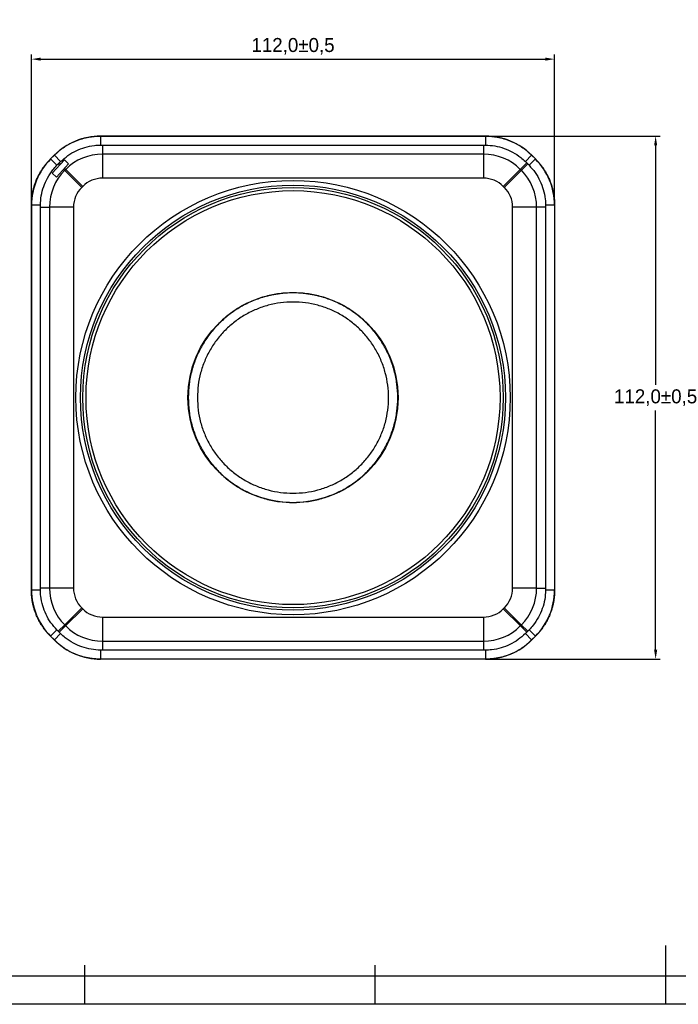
# Model space of a CAD drawing. Header units: millimetres. Extents: x -6730 to 345, y 512 to 4272.
# Tile 3 of 256: x -6619 to -6478, y 3920 to 4131. Entities that reach past the tile are written whole.
import ezdxf

# ---------------------------------------------------------------- set-up
doc = ezdxf.new("R2010")
doc.units = ezdxf.units.MM
doc.header["$LTSCALE"] = 5
doc.header["$PDSIZE"] = -1
doc.layers.add('HMI-D4', color=250, linetype='Continuous')
doc.dimstyles.new('ISO-25', dxfattribs={"dimtxt": 2.5, "dimasz": 2.5, "dimexe": 1.25, "dimexo": 0.625, "dimtad": 1, "dimtxsty": 'Standard', "dimcen": 2.5, "dimadec": 0, "dimazin": 0, "dimtfac": 1, "dimtmove": 0, "dimatfit": 3, "dimfxl": 1, "dimarcsym": 0})

# ---------------------------------------------------------------- blocks, each defined once
blk = doc.blocks.new('*D999')
at = {"layer": 'Defpoints', "color": 0}
for p in [(-6504.79, 4122.72), (-6616.79, 4091.44), (-6504.79, 4091.44)]:
    blk.add_point(p, dxfattribs=at)
at = {"layer": 'HMI-D4', "color": 0, "lineweight": -2}
for p, q in [((-6616.79, 4091.44), (-6616.79, 4123.72)), ((-6614.79, 4122.72), (-6506.79, 4122.72)), ((-6504.79, 4091.44), (-6504.79, 4123.72))]:
    blk.add_line(p, q, dxfattribs=at)
at = {"layer": 'HMI-D4', "color": 0}
for points in [[(-6614.79, 4123.06), (-6614.79, 4122.39), (-6616.79, 4122.72)], [(-6506.79, 4123.06), (-6506.79, 4122.39), (-6504.79, 4122.72)]]:
    blk.add_solid(points, dxfattribs=at)
at = {"layer": 'HMI-D4', "color": 0, "insert": (-6560.79, 4125.47), "char_height": 3, "attachment_point": 5}
blk.add_mtext('112,0±0,5', dxfattribs=at)
blk = doc.blocks.new('*D1000')
at = {"layer": 'Defpoints', "color": 0}
for p in [(-6519.51, 4106.24), (-6519.51, 3994.24), (-6483.16, 3994.24)]:
    blk.add_point(p, dxfattribs=at)
at = {"layer": 'HMI-D4', "color": 0, "lineweight": -2}
for p, q in [((-6519.51, 4106.24), (-6482.16, 4106.24)), ((-6483.16, 4104.24), (-6483.16, 4052.99)), ((-6483.16, 3996.24), (-6483.16, 4047.49)), ((-6519.51, 3994.24), (-6482.16, 3994.24))]:
    blk.add_line(p, q, dxfattribs=at)
at = {"layer": 'HMI-D4', "color": 0}
for points in [[(-6483.49, 4104.24), (-6482.82, 4104.24), (-6483.16, 4106.24)], [(-6483.49, 3996.24), (-6482.82, 3996.24), (-6483.16, 3994.24)]]:
    blk.add_solid(points, dxfattribs=at)
at = {"layer": 'HMI-D4', "color": 0, "insert": (-6483.16, 4050.24), "char_height": 3, "attachment_point": 5}
blk.add_mtext('112,0±0,5', dxfattribs=at)

msp = doc.modelspace()

# ---------------------------------------------------------------- linework, layer by layer
at = {"color": 7, "linetype": 'Continuous', "lineweight": 25}
for p, q in [((-6519.51, 4106.24), (-6602.08, 4106.24)), ((-6602, 4106.23), (-6602, 4104.33)), ((-6602, 4106.23), (-6519.59, 4106.23)), ((-6519.59, 4106.23), (-6519.59, 4104.33)), ((-6602, 4104.33), (-6601.58, 4104.33)), ((-6601.58, 4104.33), (-6601.58, 4102.39)), ((-6601.58, 4104.33), (-6520.01, 4104.33)), ((-6520.01, 4104.33), (-6519.59, 4104.33)), ((-6520.01, 4104.33), (-6520.01, 4102.39)), ((-6611.83, 4102.2), (-6612.76, 4101.28)), ((-6612.69, 4101.34), (-6611.89, 4102.13)), ((-6612.69, 4101.34), (-6611.34, 4099.99)), ((-6609.73, 4101.14), (-6612.38, 4098.32)), ((-6611.89, 4102.13), (-6610.54, 4100.79)), ((-6608.85, 4100.33), (-6609.73, 4101.14)), ((-6520.01, 4102.39), (-6601.58, 4102.39)), ((-6601.58, 4102.39), (-6601.58, 4097.24)), ((-6520.01, 4102.39), (-6520.01, 4097.24)), ((-6509.7, 4102.13), (-6511.05, 4100.79)), ((-6508.9, 4101.34), (-6510.25, 4099.99)), ((-6508.83, 4101.28), (-6509.76, 4102.2)), ((-6509.7, 4102.13), (-6508.9, 4101.34)), ((-6611.45, 4097.47), (-6608.85, 4100.33)), ((-6611.34, 4099.99), (-6611.05, 4100.28)), ((-6611.05, 4100.28), (-6610.84, 4100.5)), ((-6610.84, 4100.5), (-6610.54, 4100.79)), ((-6609.47, 4099.13), (-6609.68, 4098.91)), ((-6606.04, 4095.27), (-6609.68, 4098.91)), ((-6609.47, 4099.13), (-6605.82, 4095.48)), ((-6512.12, 4099.13), (-6515.77, 4095.48)), ((-6511.91, 4098.91), (-6515.55, 4095.27)), ((-6510.75, 4100.5), (-6512.12, 4099.13)), ((-6511.91, 4098.91), (-6512.12, 4099.13)), ((-6510.54, 4100.28), (-6511.91, 4098.91)), ((-6511.05, 4100.79), (-6510.75, 4100.5)), ((-6510.75, 4100.5), (-6510.54, 4100.28)), ((-6510.54, 4100.28), (-6510.25, 4099.99)), ((-6612.38, 4098.32), (-6611.45, 4097.47)), ((-6520.01, 4097.24), (-6601.58, 4097.24)), ((-6605.82, 4095.48), (-6606.04, 4095.27)), ((-6515.55, 4095.27), (-6515.77, 4095.48)), ((-6616.79, 4091.53), (-6616.79, 4008.95)), ((-6614.88, 4091.44), (-6616.78, 4091.44)), ((-6616.78, 4009.04), (-6616.78, 4091.44)), ((-6614.88, 4091.03), (-6614.88, 4091.44)), ((-6614.88, 4091.03), (-6612.95, 4091.03)), ((-6614.88, 4009.45), (-6614.88, 4091.03)), ((-6612.95, 4091.03), (-6612.95, 4009.45)), ((-6607.79, 4091.03), (-6612.95, 4091.03)), ((-6607.79, 4091.03), (-6607.79, 4009.45)), ((-6508.64, 4091.03), (-6513.79, 4091.03)), ((-6513.79, 4009.45), (-6513.79, 4091.03)), ((-6506.71, 4091.03), (-6508.64, 4091.03)), ((-6508.64, 4009.45), (-6508.64, 4091.03)), ((-6504.8, 4091.44), (-6506.71, 4091.44)), ((-6506.71, 4091.44), (-6506.71, 4091.03)), ((-6506.71, 4091.03), (-6506.71, 4009.45)), ((-6504.8, 4091.44), (-6504.8, 4009.04)), ((-6504.79, 4091.53), (-6504.79, 4008.95)), ((-6614.88, 4009.04), (-6616.78, 4009.04)), ((-6614.88, 4009.04), (-6614.88, 4009.45)), ((-6612.95, 4009.45), (-6614.88, 4009.45)), ((-6607.79, 4009.45), (-6612.95, 4009.45)), ((-6508.64, 4009.45), (-6513.79, 4009.45)), ((-6508.64, 4009.45), (-6506.71, 4009.45)), ((-6506.71, 4009.45), (-6506.71, 4009.04)), ((-6504.8, 4009.04), (-6506.71, 4009.04)), ((-6606.04, 4005.21), (-6609.68, 4001.57)), ((-6605.82, 4005), (-6609.47, 4001.36)), ((-6606.04, 4005.21), (-6605.82, 4005)), ((-6515.77, 4005), (-6515.55, 4005.21)), ((-6515.77, 4005), (-6512.12, 4001.36)), ((-6511.91, 4001.57), (-6515.55, 4005.21)), ((-6601.58, 4003.24), (-6601.58, 3998.09)), ((-6601.58, 4003.24), (-6520.01, 4003.24)), ((-6520.01, 4003.24), (-6520.01, 3998.09)), ((-6611.34, 4000.5), (-6612.69, 3999.15)), ((-6610.54, 3999.7), (-6611.89, 3998.35)), ((-6611.05, 4000.2), (-6611.34, 4000.5)), ((-6609.68, 4001.57), (-6611.05, 4000.2)), ((-6610.84, 3999.99), (-6611.05, 4000.2)), ((-6609.47, 4001.36), (-6610.84, 3999.99)), ((-6610.54, 3999.7), (-6610.84, 3999.99)), ((-6609.68, 4001.57), (-6609.47, 4001.36)), ((-6512.12, 4001.36), (-6511.91, 4001.57)), ((-6512.12, 4001.36), (-6510.75, 3999.99)), ((-6511.91, 4001.57), (-6510.54, 4000.2)), ((-6510.75, 3999.99), (-6511.05, 3999.7)), ((-6511.05, 3999.7), (-6509.7, 3998.35)), ((-6510.54, 4000.2), (-6510.75, 3999.99)), ((-6510.25, 4000.5), (-6510.54, 4000.2)), ((-6510.25, 4000.5), (-6508.9, 3999.15)), ((-6612.76, 3999.2), (-6611.83, 3998.28)), ((-6611.89, 3998.35), (-6612.69, 3999.15)), ((-6601.58, 3998.09), (-6601.58, 3996.15)), ((-6601.58, 3998.09), (-6520.01, 3998.09)), ((-6520.01, 3998.09), (-6520.01, 3996.15)), ((-6509.76, 3998.28), (-6508.83, 3999.2)), ((-6508.9, 3999.15), (-6509.7, 3998.35)), ((-6602, 3996.16), (-6602, 3994.25)), ((-6601.58, 3996.15), (-6602, 3996.16)), ((-6520.01, 3996.15), (-6601.58, 3996.15)), ((-6519.59, 3996.16), (-6520.01, 3996.15)), ((-6519.59, 3996.16), (-6519.59, 3994.25)), ((-6519.51, 3994.24), (-6602.08, 3994.24)), ((-6519.59, 3994.25), (-6602, 3994.25))]:
    msp.add_line(p, q, dxfattribs=at)
at = {"color": 8, "linetype": 'Continuous', "lineweight": 25}
for p, q in [((-6611.05, 4100.28), (-6610.78, 4100.02)), ((-6610.84, 4100.5), (-6610.58, 4100.24)), ((-6609.92, 4099.15), (-6609.68, 4098.91)), ((-6609.72, 4099.38), (-6609.47, 4099.13))]:
    msp.add_line(p, q, dxfattribs=at)
at = {"color": 7, "linetype": 'Continuous', "lineweight": 25}
for radius in [46.5, 45.5, 45, 44.32, 22.5]:
    msp.add_circle((-6560.79, 4050.24), radius, dxfattribs=at)
for centre, radius, start, end in [((-6602, 4092.24), 13.99, 90, 135), ((-6519.59, 4092.24), 13.99, 45, 90), ((-6602.79, 4091.44), 13.99, 135, 180), ((-6601.58, 4091.24), 11.15, 90, 135), ((-6520.01, 4091.24), 11.15, 45, 90), ((-6518.79, 4091.44), 13.99, 0, 45), ((-6601.79, 4091.03), 11.15, 135, 180), ((-6519.79, 4091.03), 11.15, 0, 45), ((-6601.58, 4091.24), 6, 90, 135), ((-6520.01, 4091.24), 6, 45, 90), ((-6601.79, 4091.03), 6, 135, 180), ((-6519.79, 4091.03), 6, 0, 45), ((-6602.79, 4009.04), 13.99, 180, 225), ((-6601.79, 4009.45), 11.15, 180, 225), ((-6601.79, 4009.45), 6, 180, 225), ((-6519.79, 4009.45), 6, 315, 0), ((-6519.79, 4009.45), 11.15, 315, 0), ((-6518.79, 4009.04), 13.99, 315, 0), ((-6601.58, 4009.24), 6, 225, 270), ((-6520.01, 4009.24), 6, 270, 315), ((-6601.58, 4009.24), 11.15, 225, 270), ((-6520.01, 4009.24), 11.15, 270, 315), ((-6602, 4008.24), 13.99, 225, 270), ((-6519.59, 4008.24), 13.99, 270, 315)]:
    msp.add_arc(centre, radius, start, end, dxfattribs=at)
for points, knots in [([(-6611.83, 4102.2), (-6611.74, 4102.29), (-6611.57, 4102.47), (-6611.29, 4102.72), (-6611.01, 4102.96), (-6610.72, 4103.2), (-6610.43, 4103.43), (-6610.13, 4103.66), (-6609.82, 4103.87), (-6609.51, 4104.07), (-6609.19, 4104.27), (-6608.87, 4104.46), (-6608.54, 4104.64), (-6608.21, 4104.81), (-6607.87, 4104.97), (-6607.53, 4105.12), (-6607.19, 4105.26), (-6606.84, 4105.4), (-6606.49, 4105.52), (-6606.13, 4105.64), (-6605.77, 4105.74), (-6605.41, 4105.84), (-6605.05, 4105.92), (-6604.68, 4106), (-6604.32, 4106.06), (-6603.95, 4106.12), (-6603.58, 4106.16), (-6603.2, 4106.2), (-6602.83, 4106.22), (-6602.46, 4106.24), (-6602.21, 4106.24), (-6602.08, 4106.24)], [0, 0, 0, 0, 0.0345361, 0.0690608, 0.1035749, 0.1380792, 0.1725747, 0.2070621, 0.2415424, 0.2760162, 0.3104846, 0.3449483, 0.3794082, 0.4138651, 0.4483199, 0.4827734, 0.5172266, 0.5516801, 0.5861349, 0.6205918, 0.6550517, 0.6895154, 0.7239838, 0.7584576, 0.7929379, 0.8274253, 0.8619208, 0.8964251, 0.9309392, 0.9654639, 1, 1, 1, 1]), ([(-6519.51, 4106.24), (-6519.38, 4106.24), (-6519.13, 4106.24), (-6518.76, 4106.22), (-6518.39, 4106.2), (-6518.01, 4106.16), (-6517.64, 4106.12), (-6517.27, 4106.06), (-6516.91, 4106), (-6516.54, 4105.92), (-6516.18, 4105.84), (-6515.82, 4105.74), (-6515.46, 4105.64), (-6515.1, 4105.52), (-6514.75, 4105.4), (-6514.4, 4105.26), (-6514.06, 4105.12), (-6513.72, 4104.97), (-6513.38, 4104.81), (-6513.05, 4104.64), (-6512.72, 4104.46), (-6512.4, 4104.27), (-6512.08, 4104.07), (-6511.77, 4103.87), (-6511.46, 4103.66), (-6511.16, 4103.43), (-6510.87, 4103.2), (-6510.58, 4102.96), (-6510.3, 4102.72), (-6510.02, 4102.47), (-6509.85, 4102.29), (-6509.76, 4102.2)], [0, 0, 0, 0, 0.034536, 0.069061, 0.103575, 0.138079, 0.172575, 0.207062, 0.241542, 0.276016, 0.310485, 0.344948, 0.379408, 0.413865, 0.44832, 0.482773, 0.517227, 0.55168, 0.586135, 0.620592, 0.655052, 0.689515, 0.723984, 0.758458, 0.792938, 0.827425, 0.861921, 0.896425, 0.930939, 0.965464, 1, 1, 1, 1]), ([(-6610.54, 4100.79), (-6610.04, 4101.23), (-6609.02, 4102.13), (-6607.25, 4103.15), (-6605.34, 4103.88), (-6603.57, 4104.26), (-6602.44, 4104.31), (-6602, 4104.33)], [0, 0, 0, 0, 0.211979, 0.429699, 0.641679, 0.859401, 1, 1, 1, 1]), ([(-6519.59, 4104.33), (-6518.92, 4104.29), (-6517.57, 4104.21), (-6515.6, 4103.67), (-6513.73, 4102.84), (-6512.21, 4101.85), (-6511.38, 4101.09), (-6511.05, 4100.79)], [0, 0, 0, 0, 0.211979, 0.429699, 0.641679, 0.859401, 1, 1, 1, 1]), ([(-6616.79, 4091.53), (-6616.79, 4091.66), (-6616.79, 4091.9), (-6616.78, 4092.28), (-6616.75, 4092.65), (-6616.72, 4093.02), (-6616.67, 4093.39), (-6616.62, 4093.76), (-6616.55, 4094.13), (-6616.47, 4094.5), (-6616.39, 4094.86), (-6616.29, 4095.22), (-6616.19, 4095.58), (-6616.08, 4095.93), (-6615.95, 4096.29), (-6615.82, 4096.64), (-6615.68, 4096.98), (-6615.52, 4097.32), (-6615.36, 4097.66), (-6615.19, 4097.99), (-6615.01, 4098.32), (-6614.82, 4098.64), (-6614.63, 4098.96), (-6614.42, 4099.27), (-6614.21, 4099.57), (-6613.99, 4099.87), (-6613.76, 4100.17), (-6613.52, 4100.46), (-6613.27, 4100.74), (-6613.02, 4101.01), (-6612.84, 4101.19), (-6612.76, 4101.28)], [0, 0, 0, 0, 0.034536, 0.069061, 0.103575, 0.138079, 0.172575, 0.207062, 0.241542, 0.276016, 0.310485, 0.344948, 0.379408, 0.413865, 0.44832, 0.482773, 0.517227, 0.55168, 0.586135, 0.620592, 0.655052, 0.689515, 0.723984, 0.758458, 0.792938, 0.827425, 0.861921, 0.896425, 0.930939, 0.965464, 1, 1, 1, 1]), ([(-6508.83, 4101.28), (-6508.75, 4101.19), (-6508.57, 4101.01), (-6508.32, 4100.74), (-6508.07, 4100.46), (-6507.83, 4100.17), (-6507.6, 4099.87), (-6507.38, 4099.57), (-6507.17, 4099.27), (-6506.96, 4098.96), (-6506.77, 4098.64), (-6506.58, 4098.32), (-6506.4, 4097.99), (-6506.23, 4097.66), (-6506.07, 4097.32), (-6505.91, 4096.98), (-6505.77, 4096.64), (-6505.64, 4096.29), (-6505.51, 4095.93), (-6505.4, 4095.58), (-6505.3, 4095.22), (-6505.2, 4094.86), (-6505.12, 4094.5), (-6505.04, 4094.13), (-6504.97, 4093.76), (-6504.92, 4093.39), (-6504.87, 4093.02), (-6504.84, 4092.65), (-6504.81, 4092.28), (-6504.8, 4091.9), (-6504.8, 4091.66), (-6504.79, 4091.53)], [0, 0, 0, 0, 0.0345361, 0.0690608, 0.1035749, 0.1380792, 0.1725747, 0.2070621, 0.2415424, 0.2760162, 0.3104846, 0.3449483, 0.3794082, 0.4138651, 0.4483199, 0.4827734, 0.5172266, 0.5516801, 0.5861349, 0.6205918, 0.6550517, 0.6895154, 0.7239838, 0.7584576, 0.7929379, 0.8274253, 0.8619208, 0.8964251, 0.9309392, 0.9654639, 1, 1, 1, 1]), ([(-6614.88, 4091.44), (-6614.84, 4092.11), (-6614.76, 4093.47), (-6614.22, 4095.44), (-6613.39, 4097.31), (-6612.4, 4098.83), (-6611.64, 4099.66), (-6611.34, 4099.99)], [0, 0, 0, 0, 0.211979, 0.429699, 0.641679, 0.859401, 1, 1, 1, 1]), ([(-6510.25, 4099.99), (-6509.8, 4099.49), (-6508.9, 4098.47), (-6507.89, 4096.7), (-6507.16, 4094.79), (-6506.78, 4093.02), (-6506.73, 4091.89), (-6506.71, 4091.44)], [0, 0, 0, 0, 0.211979, 0.429699, 0.641679, 0.859401, 1, 1, 1, 1]), ([(-6583.25, 4050.24), (-6583.21, 4051.22), (-6583.13, 4053.18), (-6582.54, 4056.07), (-6581.6, 4058.86), (-6580.29, 4061.5), (-6578.66, 4063.95), (-6576.71, 4066.16), (-6574.5, 4068.11), (-6572.05, 4069.74), (-6569.41, 4071.04), (-6566.62, 4071.99), (-6563.73, 4072.56), (-6560.79, 4072.76), (-6557.86, 4072.56), (-6554.97, 4071.99), (-6552.18, 4071.04), (-6549.54, 4069.74), (-6547.09, 4068.11), (-6544.88, 4066.16), (-6542.93, 4063.95), (-6541.3, 4061.5), (-6539.99, 4058.86), (-6539.05, 4056.07), (-6538.47, 4053.18), (-6538.28, 4050.24), (-6538.47, 4047.3), (-6539.05, 4044.41), (-6539.99, 4041.62), (-6541.3, 4038.98), (-6542.93, 4036.53), (-6544.88, 4034.32), (-6547.09, 4032.38), (-6549.54, 4030.74), (-6552.18, 4029.44), (-6554.97, 4028.49), (-6557.86, 4027.92), (-6560.8, 4027.73), (-6563.73, 4027.92), (-6566.62, 4028.49), (-6569.41, 4029.44), (-6572.05, 4030.74), (-6574.5, 4032.38), (-6576.71, 4034.32), (-6578.66, 4036.53), (-6580.29, 4038.98), (-6581.6, 4041.62), (-6582.54, 4044.41), (-6583.13, 4047.3), (-6583.21, 4049.26), (-6583.25, 4050.24)], [0, 0, 0, 0, 0.020856, 0.041694, 0.0625, 0.083332, 0.104182, 0.125, 0.145863, 0.166676, 0.1875, 0.208324, 0.229166, 0.25, 0.270841, 0.291675, 0.3125, 0.3333, 0.354135, 0.375, 0.395817, 0.416667, 0.4375, 0.458305, 0.479143, 0.5, 0.520856, 0.541694, 0.5625, 0.583332, 0.604182, 0.625, 0.645863, 0.666676, 0.6875, 0.708324, 0.729166, 0.75, 0.770841, 0.791675, 0.8125, 0.8333, 0.854135, 0.875, 0.895817, 0.916667, 0.9375, 0.958305, 0.979143, 1, 1, 1, 1]), ([(-6583.22, 4050.24), (-6583.18, 4051.22), (-6583.11, 4053.18), (-6582.51, 4056.06), (-6581.57, 4058.85), (-6580.27, 4061.49), (-6578.64, 4063.93), (-6576.69, 4066.15), (-6574.48, 4068.08), (-6572.04, 4069.72), (-6569.4, 4071.02), (-6566.62, 4071.96), (-6563.73, 4072.54), (-6560.79, 4072.73), (-6557.86, 4072.54), (-6554.97, 4071.96), (-6552.19, 4071.02), (-6549.55, 4069.72), (-6547.11, 4068.08), (-6544.89, 4066.14), (-6542.95, 4063.93), (-6541.32, 4061.49), (-6540.02, 4058.85), (-6539.07, 4056.06), (-6538.5, 4053.18), (-6538.31, 4050.24), (-6538.5, 4047.3), (-6539.07, 4044.42), (-6540.02, 4041.63), (-6541.32, 4039), (-6542.95, 4036.55), (-6544.89, 4034.34), (-6547.11, 4032.4), (-6549.55, 4030.76), (-6552.19, 4029.46), (-6554.97, 4028.52), (-6557.86, 4027.95), (-6560.8, 4027.75), (-6563.73, 4027.95), (-6566.62, 4028.52), (-6569.4, 4029.46), (-6572.04, 4030.76), (-6574.48, 4032.4), (-6576.7, 4034.34), (-6578.64, 4036.55), (-6580.27, 4039), (-6581.57, 4041.63), (-6582.51, 4044.42), (-6583.11, 4047.3), (-6583.18, 4049.26), (-6583.22, 4050.24)], [0, 0, 0, 0, 0.020856, 0.041694, 0.0625, 0.083333, 0.104182, 0.125, 0.145864, 0.166676, 0.1875, 0.208324, 0.229167, 0.25, 0.270833, 0.291675, 0.3125, 0.333316, 0.354136, 0.375, 0.395817, 0.416667, 0.4375, 0.458305, 0.479143, 0.5, 0.520857, 0.541694, 0.5625, 0.583333, 0.604182, 0.625, 0.645864, 0.666676, 0.6875, 0.708324, 0.729167, 0.75, 0.770833, 0.791675, 0.8125, 0.833316, 0.854136, 0.875, 0.895817, 0.916667, 0.9375, 0.958305, 0.979143, 1, 1, 1, 1]), ([(-6581.26, 4050.24), (-6581.23, 4051.13), (-6581.16, 4052.92), (-6580.62, 4055.55), (-6579.76, 4058.1), (-6578.57, 4060.5), (-6577.08, 4062.74), (-6575.31, 4064.75), (-6573.29, 4066.52), (-6571.06, 4068.02), (-6568.65, 4069.2), (-6566.11, 4070.07), (-6563.47, 4070.59), (-6560.8, 4070.77), (-6558.12, 4070.59), (-6555.48, 4070.07), (-6552.94, 4069.21), (-6550.53, 4068.02), (-6548.3, 4066.53), (-6546.28, 4064.76), (-6544.51, 4062.74), (-6543.02, 4060.51), (-6541.83, 4058.1), (-6540.97, 4055.56), (-6540.45, 4052.92), (-6540.27, 4050.24), (-6540.44, 4047.56), (-6540.97, 4044.93), (-6541.83, 4042.39), (-6543.02, 4039.98), (-6544.51, 4037.75), (-6546.28, 4035.73), (-6548.3, 4033.96), (-6550.53, 4032.47), (-6552.94, 4031.28), (-6555.48, 4030.42), (-6558.12, 4029.89), (-6560.79, 4029.72), (-6563.47, 4029.89), (-6566.11, 4030.42), (-6568.65, 4031.28), (-6571.06, 4032.47), (-6573.29, 4033.96), (-6575.31, 4035.73), (-6577.08, 4037.75), (-6578.57, 4039.98), (-6579.76, 4042.39), (-6580.62, 4044.93), (-6581.16, 4047.56), (-6581.23, 4049.35), (-6581.26, 4050.24)], [0, 0, 0, 0, 0.020814, 0.041652, 0.062492, 0.083328, 0.104174, 0.124993, 0.145823, 0.166658, 0.18749, 0.208341, 0.229165, 0.249988, 0.270803, 0.291654, 0.31248, 0.333303, 0.354161, 0.374982, 0.395795, 0.416629, 0.437479, 0.45831, 0.479153, 0.499982, 0.520811, 0.541654, 0.562486, 0.58334, 0.604174, 0.624989, 0.64581, 0.666669, 0.687493, 0.708322, 0.729176, 0.749997, 0.770819, 0.791643, 0.812498, 0.833333, 0.85417, 0.875, 0.895816, 0.916661, 0.937497, 0.958335, 0.979178, 1, 1, 1, 1]), ([(-6612.76, 3999.2), (-6612.84, 3999.29), (-6613.02, 3999.47), (-6613.27, 3999.75), (-6613.52, 4000.03), (-6613.76, 4000.31), (-6613.99, 4000.61), (-6614.21, 4000.91), (-6614.42, 4001.22), (-6614.63, 4001.53), (-6614.82, 4001.84), (-6615.01, 4002.17), (-6615.19, 4002.49), (-6615.36, 4002.83), (-6615.52, 4003.16), (-6615.68, 4003.5), (-6615.82, 4003.85), (-6615.95, 4004.2), (-6616.08, 4004.55), (-6616.19, 4004.9), (-6616.29, 4005.26), (-6616.39, 4005.62), (-6616.47, 4005.99), (-6616.55, 4006.35), (-6616.62, 4006.72), (-6616.67, 4007.09), (-6616.72, 4007.46), (-6616.75, 4007.83), (-6616.78, 4008.21), (-6616.79, 4008.58), (-6616.79, 4008.83), (-6616.79, 4008.95)], [0, 0, 0, 0, 0.034536, 0.069061, 0.103575, 0.138079, 0.172575, 0.207062, 0.241542, 0.276016, 0.310485, 0.344948, 0.379408, 0.413865, 0.44832, 0.482773, 0.517227, 0.55168, 0.586135, 0.620592, 0.655052, 0.689515, 0.723984, 0.758458, 0.792938, 0.827425, 0.861921, 0.896425, 0.930939, 0.965464, 1, 1, 1, 1]), ([(-6611.34, 4000.5), (-6611.78, 4001), (-6612.69, 4002.01), (-6613.7, 4003.78), (-6614.43, 4005.69), (-6614.81, 4007.47), (-6614.86, 4008.6), (-6614.88, 4009.04)], [0, 0, 0, 0, 0.211979, 0.429699, 0.641679, 0.859401, 1, 1, 1, 1]), ([(-6506.71, 4009.04), (-6506.75, 4008.37), (-6506.83, 4007.02), (-6507.37, 4005.05), (-6508.2, 4003.18), (-6509.19, 4001.66), (-6509.95, 4000.82), (-6510.25, 4000.5)], [0, 0, 0, 0, 0.211979, 0.429699, 0.641679, 0.859401, 1, 1, 1, 1]), ([(-6504.79, 4008.95), (-6504.8, 4008.83), (-6504.8, 4008.58), (-6504.81, 4008.21), (-6504.84, 4007.83), (-6504.87, 4007.46), (-6504.92, 4007.09), (-6504.97, 4006.72), (-6505.04, 4006.35), (-6505.12, 4005.99), (-6505.2, 4005.62), (-6505.3, 4005.26), (-6505.4, 4004.9), (-6505.51, 4004.55), (-6505.64, 4004.2), (-6505.77, 4003.85), (-6505.91, 4003.5), (-6506.07, 4003.16), (-6506.23, 4002.83), (-6506.4, 4002.49), (-6506.58, 4002.17), (-6506.77, 4001.84), (-6506.96, 4001.53), (-6507.17, 4001.22), (-6507.38, 4000.91), (-6507.6, 4000.61), (-6507.83, 4000.31), (-6508.07, 4000.03), (-6508.32, 3999.75), (-6508.57, 3999.47), (-6508.75, 3999.29), (-6508.83, 3999.2)], [0, 0, 0, 0, 0.034536, 0.069061, 0.103575, 0.138079, 0.172575, 0.207062, 0.241542, 0.276016, 0.310485, 0.344948, 0.379408, 0.413865, 0.44832, 0.482773, 0.517227, 0.55168, 0.586135, 0.620592, 0.655052, 0.689515, 0.723984, 0.758458, 0.792938, 0.827425, 0.861921, 0.896425, 0.930939, 0.965464, 1, 1, 1, 1]), ([(-6602, 3996.16), (-6602.66, 3996.2), (-6604.02, 3996.28), (-6605.99, 3996.81), (-6607.86, 3997.65), (-6609.38, 3998.63), (-6610.21, 3999.4), (-6610.54, 3999.7)], [0, 0, 0, 0, 0.211979, 0.429699, 0.641679, 0.859401, 1, 1, 1, 1]), ([(-6511.05, 3999.7), (-6511.55, 3999.25), (-6512.57, 3998.35), (-6514.34, 3997.34), (-6516.25, 3996.6), (-6518.02, 3996.23), (-6519.15, 3996.18), (-6519.59, 3996.16)], [0, 0, 0, 0, 0.211979, 0.429699, 0.641679, 0.859401, 1, 1, 1, 1]), ([(-6602.08, 3994.24), (-6602.21, 3994.24), (-6602.46, 3994.24), (-6602.83, 3994.26), (-6603.2, 3994.29), (-6603.58, 3994.32), (-6603.95, 3994.37), (-6604.32, 3994.42), (-6604.68, 3994.49), (-6605.05, 3994.56), (-6605.41, 3994.65), (-6605.77, 3994.74), (-6606.13, 3994.85), (-6606.49, 3994.96), (-6606.84, 3995.09), (-6607.19, 3995.22), (-6607.53, 3995.36), (-6607.87, 3995.51), (-6608.21, 3995.67), (-6608.54, 3995.84), (-6608.87, 3996.02), (-6609.19, 3996.21), (-6609.51, 3996.41), (-6609.82, 3996.61), (-6610.13, 3996.83), (-6610.43, 3997.05), (-6610.72, 3997.28), (-6611.01, 3997.52), (-6611.29, 3997.76), (-6611.57, 3998.02), (-6611.74, 3998.19), (-6611.83, 3998.28)], [0, 0, 0, 0, 0.034536, 0.069061, 0.103575, 0.138079, 0.172575, 0.207062, 0.241542, 0.276016, 0.310485, 0.344948, 0.379408, 0.413865, 0.44832, 0.482773, 0.517227, 0.55168, 0.586135, 0.620592, 0.655052, 0.689515, 0.723984, 0.758458, 0.792938, 0.827425, 0.861921, 0.896425, 0.930939, 0.965464, 1, 1, 1, 1]), ([(-6509.76, 3998.28), (-6509.85, 3998.19), (-6510.02, 3998.02), (-6510.3, 3997.76), (-6510.58, 3997.52), (-6510.87, 3997.28), (-6511.16, 3997.05), (-6511.46, 3996.83), (-6511.77, 3996.61), (-6512.08, 3996.41), (-6512.4, 3996.21), (-6512.72, 3996.02), (-6513.05, 3995.84), (-6513.38, 3995.67), (-6513.72, 3995.51), (-6514.06, 3995.36), (-6514.4, 3995.22), (-6514.75, 3995.09), (-6515.1, 3994.96), (-6515.46, 3994.85), (-6515.82, 3994.74), (-6516.18, 3994.65), (-6516.54, 3994.56), (-6516.91, 3994.49), (-6517.27, 3994.42), (-6517.64, 3994.37), (-6518.01, 3994.32), (-6518.39, 3994.29), (-6518.76, 3994.26), (-6519.13, 3994.24), (-6519.38, 3994.24), (-6519.51, 3994.24)], [0, 0, 0, 0, 0.034536, 0.069061, 0.103575, 0.138079, 0.172575, 0.207062, 0.241542, 0.276016, 0.310485, 0.344948, 0.379408, 0.413865, 0.44832, 0.482773, 0.517227, 0.55168, 0.586135, 0.620592, 0.655052, 0.689515, 0.723984, 0.758458, 0.792938, 0.827425, 0.861921, 0.896425, 0.930939, 0.965464, 1, 1, 1, 1])]:
    msp.add_open_spline(points, degree=3, knots=knots, dxfattribs=at)
at = {"layer": 'HMI-D4', "color": 0}
for points in [[(-6232.21, 4272.13), (-6232.21, 3920.33), (-6729.76, 3920.33), (-6729.76, 4272.13)], [(-6238.21, 4266.13), (-6238.21, 3926.33), (-6723.76, 3926.33), (-6723.76, 4266.13)]]:
    msp.add_lwpolyline(points, close=True, dxfattribs=at)
for points in [[(-6480.99, 3920.33), (-6480.99, 3932.9)], [(-6605.37, 3920.33), (-6605.37, 3928.71)], [(-6543.18, 3920.33), (-6543.18, 3928.71)]]:
    msp.add_lwpolyline(points, dxfattribs=at)

# ---------------------------------------------------------------- dimensions: what is measured, and where the dimension line sits
dim = msp.add_linear_dim(base=(-6504.79, 4122.72), p1=(-6616.79, 4091.44), p2=(-6504.79, 4091.44), dimstyle='ISO-25', override={"dimtxt": 3, "dimasz": 2, "dimexe": 1, "dimexo": 0, "dimgap": 1, "dimtih": 1, "dimtoh": 1, "dimdec": 1, "dimzin": 0, "dimadec": 2, "dimtol": 1, "dimtp": 0.5, "dimtm": 0.5, "dimtdec": 1, "dimtzin": 0}, dxfattribs=at)
dim.commit()
dim.dimension.update_dxf_attribs({"geometry": '*D999', "text_midpoint": (-6560.79, 4125.47)})
dim = msp.add_linear_dim(base=(-6483.16, 3994.24), p1=(-6519.51, 4106.24), p2=(-6519.51, 3994.24), angle=90, dimstyle='ISO-25', override={"dimtxt": 3, "dimasz": 2, "dimexe": 1, "dimexo": 0, "dimgap": 1, "dimtih": 1, "dimtoh": 1, "dimdec": 1, "dimzin": 0, "dimadec": 2, "dimtol": 1, "dimtp": 0.5, "dimtm": 0.5, "dimtdec": 1, "dimtzin": 0}, dxfattribs=at)
dim.commit()
dim.dimension.update_dxf_attribs({"geometry": '*D1000', "text_midpoint": (-6483.16, 4050.24)})

doc.saveas('drawing.dxf')
